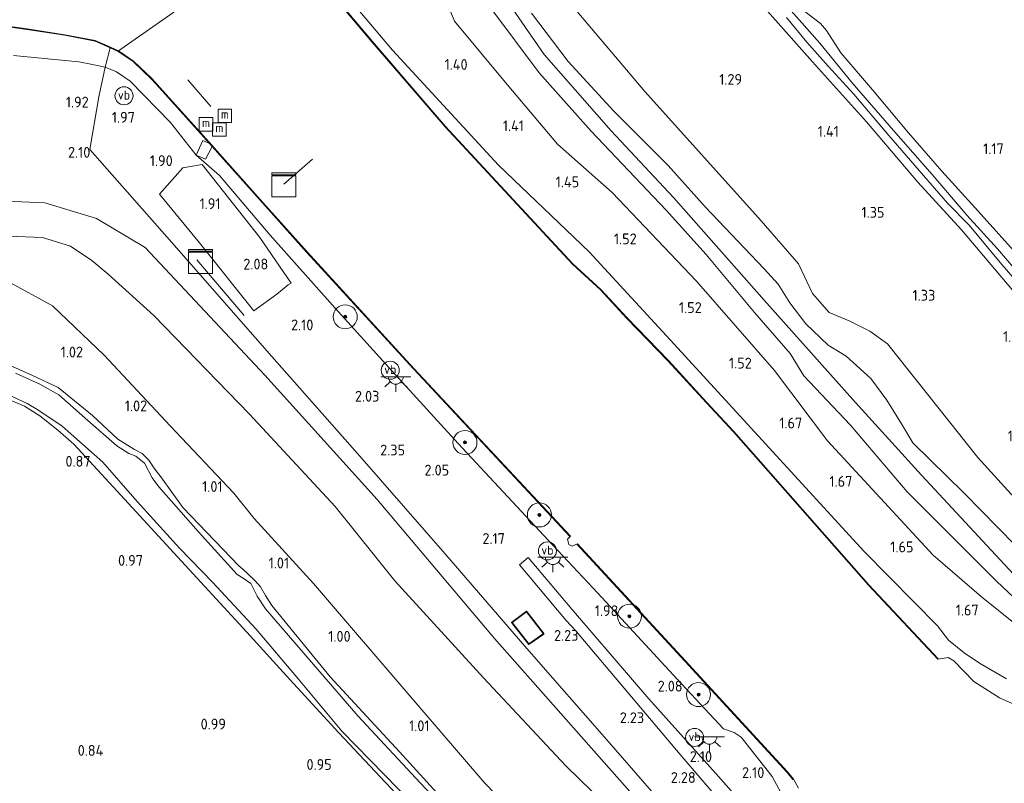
# Model space of a CAD drawing. Extents: x 130905 to 137824, y 412333 to 417928.
# Tile 107 of 256: x 133089 to 133253, y 413996 to 414123. Entities that reach past the tile are written whole.
import ezdxf
from ezdxf.enums import TextEntityAlignment as Align

# ---------------------------------------------------------------- set-up
doc = ezdxf.new("R2010")
doc.units = 0
for name, color, linetype, lineweight in [('B-ME-GR-BOOM-S', 90, 'Continuous', 25), ('B-ME-GR-GRAS-GV', 60, 'Continuous', 13), ('B-ME-GR-RIET-GV', 120, 'Continuous', 13), ('B-ME-GW-OPHOGING_KRUIN-G', 90, 'Continuous', 18), ('B-ME-GW-TALUD_KRUIN-G', 90, 'Continuous', 18), ('B-ME-GW-TALUD_TEEN-G', 90, 'Continuous', 18), ('B-ME-IE-MEUBILAIR_WATERWEGMEUBILAIR-S', 150, 'Continuous', 25), ('B-ME-IE-MEUBILAIR_WATERWEGMEUBILAIR_AFMEERCONSTRUCTIE-G', 150, 'Continuous', 18), ('B-ME-IE-MEUBILAIR_WEGMEUBILAIR-S', 7, 'Continuous', 25), ('B-ME-IE-TERREINAFSCHEIDING_KUNSTMATIG_HEKWERK-G', 20, 'IE-TERREINAFSCHEIDING-KUNSTMATIG', 18), ('B-ME-KG-KADASTRAAL_DAKRAND-G', 170, 'Continuous', 18), ('B-ME-KL-DATA-S', 90, 'Continuous', 25), ('B-ME-KL-ET_LS_OV_LICHTPUNT-S', 190, 'Continuous', 25), ('B-ME-OB-BESCHOEIING-GV', 7, 'Continuous', 18), ('B-ME-OB-OEVERVOORZIENING-G', 7, 'Continuous', 18), ('B-ME-OG-BEBOUWING_SCHUUR-GV', 7, 'Continuous', 35), ('B-ME-OG-WATER_HAVEN-GV', 170, 'Continuous', 18), ('B-ME-OG-WATER_RIVIER-GV', 130, 'Continuous', 18), ('B-ME-OG-WATER_SLOOT-G', 120, 'Continuous', 18), ('B-ME-OG-WATER_SLOOT-GV', 120, 'Continuous', 18), ('B-ME-VH-VERHARDING_BETON-GV', 252, 'Continuous', 18), ('B-ME-VH-VERHARDING_HALFVERHARDING-GV', 252, 'Continuous', 18), ('X-XX-AL-HOOGTELABEL-S', 7, 'Continuous', 25)]:
    doc.layers.add(name, color=color, linetype=linetype, lineweight=lineweight)
doc.styles.add('NLCS-ISO', font='NLCS-ISO.ttf')
doc.styles.add('NLCS-ISO-ANNOTATIVE-T18', font='NLCS-ISO.ttf', dxfattribs={"height": 1.8})
doc.linetypes.add('IE-TERREINAFSCHEIDING-KUNSTMATIG', pattern='A,4,[82,NLCS.SHX,S=0.75,R=90,X=0,Y=0],4,-2', length=10)

# ---------------------------------------------------------------- blocks, each defined once
blk = doc.blocks.new('SAL-HOOGTELABEL-SO')
at = {"color": 0, "linetype": 'ByBlock', "lineweight": -2, "style": 'NLCS-ISO-ANNOTATIVE-T18'}
blk.add_attdef('HOOGTE', text='', height=1.8, dxfattribs=at).set_placement((2.79, 0), align=Align.RIGHT)
blk = doc.blocks.new('SGR-BOOM_01-SO')
at = {"linetype": 'ByBlock', "lineweight": 18}
h = blk.add_hatch(color=0, dxfattribs=at)
h.dxf.hatch_style = 1
edge = h.paths.add_edge_path()
edge.add_arc((0, 0), 0.25, 0, 360)
at = {"color": 0, "linetype": 'ByBlock', "lineweight": 18}
for radius in [2, 0.25]:
    blk.add_circle((0, 0), radius, dxfattribs=at)
blk = doc.blocks.new('SKL-DATA_KAST-SO')
at = {"color": 0, "linetype": 'ByBlock', "lineweight": 18}
for points in [[(-2, 2), (2, 2), (2, 1.68), (-2, 1.68)], [(-2, 1.52), (2, 1.52), (2, -2), (-2, -2)]]:
    blk.add_lwpolyline(points, close=True, dxfattribs=at)
blk = doc.blocks.new('SIE-WATER_MEERPAAL-SO')
at = {"color": 0, "linetype": 'ByBlock', "lineweight": 18}
blk.add_lwpolyline([(-1.12, -1.12), (1.12, -1.12), (1.12, 1.12), (-1.12, 1.12)], close=True, dxfattribs=at)
at = {"color": 0, "linetype": 'ByBlock', "lineweight": 18, "style": 'NLCS-ISO'}
blk.add_text('m', height=1.5, dxfattribs=at).set_placement((0, 0.28), align=Align.MIDDLE_CENTER)
blk = doc.blocks.new('SIE-WEG_PAAL_VERKEERSBORD-SO')
at = {"color": 0, "linetype": 'ByBlock', "lineweight": 18}
blk.add_circle((0, 0), 1.5, dxfattribs=at)
at = {"color": 0, "linetype": 'ByBlock', "lineweight": 18, "style": 'NLCS-ISO'}
blk.add_text('vb', height=1.5, dxfattribs=at).set_placement((0, 0.13), align=Align.MIDDLE_CENTER)
blk = doc.blocks.new('SKL-ET_OV_LICHTPUNT-SO')
at = {"color": 0, "linetype": 'ByBlock', "lineweight": 18}
for points in [[(-1.25, 0), (-2.5, 0)], [(1.25, 0), (2.5, 0)], [(-0.92, -0.85), (-1.83, -1.7)], [(0, -1.25), (0, -2.5)], [(0.92, -0.85), (1.83, -1.7)]]:
    blk.add_lwpolyline(points, dxfattribs=at)
blk.add_lwpolyline([(0, 0), (1.25, 0, -1), (-1.25, 0)], format="xyb", close=True, dxfattribs=at)

msp = doc.modelspace()

# ---------------------------------------------------------------- linework, layer by layer
at = {"layer": 'B-ME-GR-GRAS-GV'}
for points in [[(133167.624, 414125.187, 2.325), (133175.671, 414114.447, 2.283), (133184.335, 414104.751, 2.286), (133196.802, 414091.565, 2.187), (133203.465, 414084.237, 2.306), (133211.5, 414074.554, 2.414), (133217.405, 414067.73, 2.418), (133219.717, 414063.993, 2.43), (133227.453, 414055.79, 2.457), (133236.902, 414044.715, 2.375), (133251.825, 414029.809, 2.283), (133259.297, 414022.726, 2.322), (133265.422, 414015.521, 2.083), (133256.569, 414021.368, 1.909), (133249.274, 414027.221, 1.858), (133241.214, 414034.19, 1.81), (133223.623, 414053.227, 1.837), (133214.842, 414064.883, 1.858), (133201.842, 414079.766, 1.862), (133187.845, 414094.538, 1.897), (133178.701, 414102.555, 1.865), (133170.373, 414112.506, 1.837), (133161.597, 414123.042, 1.781), (133158.081, 414131.692, 1.803)], [(133158.081, 414131.692, 1.803), (133161.597, 414123.042, 1.781), (133170.373, 414112.506, 1.837), (133178.701, 414102.555, 1.865), (133187.845, 414094.538, 1.897), (133201.842, 414079.766, 1.862), (133214.842, 414064.883, 1.858), (133223.623, 414053.227, 1.837), (133241.214, 414034.19, 1.81), (133249.274, 414027.221, 1.858), (133256.569, 414021.368, 1.909), (133265.422, 414015.521, 2.083), (133259.297, 414022.726, 2.322), (133251.825, 414029.809, 2.283), (133236.902, 414044.715, 2.375), (133227.453, 414055.79, 2.457), (133219.717, 414063.993, 2.43), (133217.405, 414067.73, 2.418), (133211.5, 414074.554, 2.414), (133203.465, 414084.237, 2.306), (133196.802, 414091.565, 2.187), (133184.335, 414104.751, 2.286), (133175.671, 414114.447, 2.283), (133167.624, 414125.187, 2.325)], [(133253.443, 414013.615, 1.787), (133248.945, 414016.223, 1.663), (133246.401, 414017.92, 1.645), (133243.772, 414020.05, 1.526), (133241.946, 414022.438, 1.544), (133237.988, 414026.423, 1.526), (133229.708, 414034.825, 1.519), (133213.328, 414052.696, 1.505), (133198.762, 414068.597, 1.589), (133183.993, 414084.636, 1.406), (133168.927, 414099.102, 1.286), (133151.269, 414118.201, 1.252), (133142.768, 414128.309, 1.286)], [(133142.768, 414128.309, 1.286), (133151.269, 414118.201, 1.252), (133168.927, 414099.102, 1.286), (133183.993, 414084.636, 1.406), (133198.762, 414068.597, 1.589), (133213.328, 414052.696, 1.505), (133229.708, 414034.825, 1.519), (133237.988, 414026.423, 1.526), (133241.946, 414022.438, 1.544), (133243.772, 414020.05, 1.526), (133246.401, 414017.92, 1.645), (133248.945, 414016.223, 1.663), (133253.443, 414013.615, 1.787)], [(133256.171, 414080.142, 0.186), (133251.919, 414085.159, 0.186), (133246.808, 414090.778, 0.186), (133241.072, 414097.51, 0.186), (133234.635, 414104.866, 0.186), (133227.738, 414112.762, 0.186), (133222.376, 414119.365, 0.186), (133215.028, 414127.722, 0.186)], [(133181.345, 414125.419, 1.496), (133193.23, 414111.36, 1.579), (133212.618, 414089.794, 1.559), (133218.815, 414082.662, 1.523), (133221.121, 414077.739, 1.577), (133223.938, 414074.55, 1.562), (133227.255, 414073.159, 1.601), (133230.702, 414071.449, 1.604), (133233.644, 414069.344, 1.595), (133248.663, 414050.446, 1.498), (133264.743, 414032.753, 1.57)], [(133264.743, 414032.753, 1.57), (133248.663, 414050.446, 1.498), (133233.644, 414069.344, 1.595), (133230.702, 414071.449, 1.604), (133227.255, 414073.159, 1.601), (133223.938, 414074.55, 1.562), (133221.121, 414077.739, 1.577), (133218.815, 414082.662, 1.523), (133212.618, 414089.794, 1.559), (133193.23, 414111.36, 1.579), (133181.345, 414125.419, 1.496)], [(133212.316, 414126.233, 1.004), (133221.128, 414116.264, 1.079), (133230.133, 414106.304, 1.041), (133238.67, 414096.258, 1.054), (133245.932, 414088.312, 1.029), (133255.075, 414077.484, 1.079)], [(133255.075, 414077.484, 1.079), (133245.932, 414088.312, 1.029), (133238.67, 414096.258, 1.054), (133230.133, 414106.304, 1.041), (133221.128, 414116.264, 1.079), (133212.316, 414126.233, 1.004)], [(133256.109, 414083.228, 1.054), (133248.714, 414091.449, 1.091), (133242.668, 414098.059, 0.979), (133237.145, 414104.47, 1.079), (133231.128, 414111.604, 1.054), (133225.84, 414117.761, 1.066), (133223.489, 414121.492, 1.029), (133222.465, 414122.666, 1.041), (133218.94, 414125.372, 1.041)], [(133218.94, 414125.372, 1.041), (133222.465, 414122.666, 1.041), (133223.489, 414121.492, 1.029), (133225.84, 414117.761, 1.066), (133231.128, 414111.604, 1.054), (133237.145, 414104.47, 1.079), (133242.668, 414098.059, 0.979), (133248.714, 414091.449, 1.091), (133256.109, 414083.228, 1.054)], [(133255.864, 414008.813, 1), (133252.247, 414010.427, 1), (133248.015, 414013.13, 1), (133244.657, 414016.599, 1), (133243.729, 414017.168, 1), (133242.701, 414016.951, 1), (133241.982, 414016.857, 1), (133242.055, 414016.925, 1.13), (133230.525, 414029.247, 1.13), (133208.076, 414054.759, 1.13), (133203.594, 414059.608, 1.13), (133197.177, 414066.576, 1.13), (133190.338, 414073.651, 1.13), (133185.959, 414078.407, 1.13), (133181.277, 414082.677, 1.13), (133160.084, 414105.519, 1.13), (133147.924, 414119.645, 1.13), (133143.669, 414124.706, 1.13)], [(133260.513, 414030.063, 2.314), (133246.359, 414044.477, 2.371), (133237.84, 414052.885, 2.284), (133235.976, 414056.037, 2.372), (133233.495, 414059.956, 2.461), (133230.833, 414063.58, 2.488), (133226.753, 414067.31, 2.464), (133223.73, 414069.145, 2.362), (133220.063, 414072.649, 2.392), (133217.374, 414076.19, 2.392), (133215.452, 414079.301, 2.425), (133213.123, 414081.831, 2.349), (133203.288, 414092.168, 2.209), (133197.135, 414099.012, 2.26), (133188.113, 414108.054, 2.345), (133180.493, 414116.337, 2.289), (133174.406, 414124.379, 2.329)], [(133174.406, 414124.379, 2.329), (133180.493, 414116.337, 2.289), (133188.113, 414108.054, 2.345), (133197.135, 414099.012, 2.26), (133203.288, 414092.168, 2.209), (133213.123, 414081.831, 2.349), (133215.452, 414079.301, 2.425), (133217.374, 414076.19, 2.392), (133220.063, 414072.649, 2.392), (133223.73, 414069.145, 2.362), (133226.753, 414067.31, 2.464), (133230.833, 414063.58, 2.488), (133233.495, 414059.956, 2.461), (133235.976, 414056.037, 2.372), (133237.84, 414052.885, 2.284), (133246.359, 414044.477, 2.371), (133260.513, 414030.063, 2.314)], [(133216.817, 414123.633, 0.186), (133220.201, 414119.526, 0.186), (133223.769, 414115.565, 0.186), (133228.002, 414110.879, 0.186), (133233.862, 414104.008, 0.186), (133238.914, 414098.219, 0.186), (133243.628, 414092.775, 0.186), (133247.234, 414089.087, 0.186), (133252.665, 414082.575, 0.186), (133257.851, 414076.567, 0.186)], [(133085.29, 414122.379, 1.21), (133090.843, 414121.621, 1.21), (133096.759, 414120.7, 1.21), (133101.811, 414119.724, 1.21), (133104.332, 414118.596, 1.21), (133103.501, 414115.373, 1.6), (133101.373, 414115.837, 1.647), (133099.091, 414116.264, 1.806), (133088.207, 414117.329, 1.987)], [(133088.207, 414117.329, 1.987), (133099.091, 414116.264, 1.806), (133101.373, 414115.837, 1.647), (133103.501, 414115.373, 1.6), (133102.404, 414110.444, 1.806), (133100.935, 414101.714, 1.914), (133114.55, 414086.2, 2.308), (133131.187, 414067.249, 2.446), (133145.844, 414050.662, 2.47), (133159.992, 414034.471, 2.617), (133173.647, 414018.621, 2.538), (133187.337, 414002.967, 2.524), (133201.038, 413987.235, 2.578)], [(133201.038, 413987.235, 2.578), (133187.337, 414002.967, 2.524), (133173.647, 414018.621, 2.538), (133159.992, 414034.471, 2.617), (133145.844, 414050.662, 2.47), (133131.187, 414067.249, 2.446), (133114.55, 414086.2, 2.308), (133100.935, 414101.714, 1.914), (133102.404, 414110.444, 1.806), (133103.501, 414115.373, 1.6), (133105.364, 414114.588, 1.642), (133107.626, 414113.081, 1.651), (133114.325, 414106.188, 1.59), (133118.631, 414100.76, 1.675), (133122.487, 414097.34, 1.647), (133130.95, 414087.441, 1.657), (133141.752, 414075.275, 1.711), (133151.223, 414064.815, 1.758), (133162.189, 414052.783, 1.746), (133177.939, 414035.823, 1.75), (133185.451, 414027.849, 1.881), (133198.625, 414013.525, 1.813), (133206.356, 414005.258, 1.948), (133208.127, 414004.645, 1.923), (133209.258, 414003.891, 1.923), (133214.438, 413997.314, 1.936), (133216.681, 413993.206, 2.031)], [(133216.681, 413993.206, 2.031), (133214.438, 413997.314, 1.936), (133209.258, 414003.891, 1.923), (133208.127, 414004.645, 1.923), (133206.356, 414005.258, 1.948), (133198.625, 414013.525, 1.813), (133185.451, 414027.849, 1.881), (133177.939, 414035.823, 1.75), (133162.189, 414052.783, 1.746), (133151.223, 414064.815, 1.758), (133141.752, 414075.275, 1.711), (133130.95, 414087.441, 1.657), (133122.487, 414097.34, 1.647), (133118.631, 414100.76, 1.675), (133120.173, 414100.092, 1.65), (133121.276, 414102.198, 1.438), (133129.189, 414093.283, 1.19), (133136.978, 414084.603, 1.19), (133154.754, 414065.18, 1.19), (133178.558, 414039.68, 1.19), (133180.794, 414037.258, 1.19), (133180.867, 414037.326, 1), (133180.399, 414036.81, 1), (133180.628, 414035.93, 1), (133181.172, 414035.685, 1), (133182.025, 414036.072, 1), (133181.951, 414036.004, 1.19), (133199.902, 414016.557, 1.19), (133216.929, 413998.029, 1.19), (133217.884, 413996.836, 1.19), (133217.962, 413996.899, 1), (133218.834, 413995.396, 1)], [(133184.474, 413994.831, 2.106), (133180.116, 413999.116, 2.1), (133166.439, 414013.733, 2.043), (133151.648, 414029.927, 2.116), (133141.749, 414042.27, 2.098), (133127.485, 414057.612, 2.08), (133111.574, 414074.034, 2.175), (133103.998, 414080.959, 2.127), (133101.274, 414083.194, 2.086), (133097.714, 414085.618, 2.118), (133093.028, 414087.049, 2.128), (133087.354, 414087.282, 2.118)], [(133087.354, 414087.282, 2.118), (133093.028, 414087.049, 2.128), (133097.714, 414085.618, 2.118), (133101.274, 414083.194, 2.086), (133103.998, 414080.959, 2.127), (133111.574, 414074.034, 2.175), (133127.485, 414057.612, 2.08), (133141.749, 414042.27, 2.098), (133151.648, 414029.927, 2.116), (133166.439, 414013.733, 2.043), (133180.116, 413999.116, 2.1), (133184.474, 413994.831, 2.106)], [(133181.103, 413981.316, 1.025), (133166.657, 413996.212, 1.04), (133154.503, 414010.389, 1.044), (133138.156, 414029.477, 1.103), (133128.264, 414040.267, 1.052), (133124.856, 414044.505, 1.146), (133114.295, 414055.706, 1.219), (133103.315, 414067.45, 1.224), (133094.688, 414075.676, 1.266), (133087.245, 414079.788, 1.34)], [(133087.245, 414079.788, 1.34), (133094.688, 414075.676, 1.266), (133103.315, 414067.45, 1.224), (133114.295, 414055.706, 1.219), (133124.856, 414044.505, 1.146), (133128.264, 414040.267, 1.052), (133138.156, 414029.477, 1.103), (133154.503, 414010.389, 1.044), (133166.657, 413996.212, 1.04), (133181.103, 413981.316, 1.025)], [(133161.507, 413991.481, 0.836), (133152.464, 414001.448, 0.822), (133140.92, 414013.912, 0.865), (133134.392, 414021.884, 0.878), (133131.224, 414025.776, 0.858), (133130.137, 414027.437, 0.826), (133129.321, 414028.922, 0.808), (133128.385, 414029.935, 0.819), (133127.128, 414031.114, 0.84), (133126.352, 414031.82, 0.757), (133125.688, 414032.407, 0.778), (133116.392, 414042.092, 0.847), (133112.715, 414047.212, 0.84), (133111.762, 414048.495, 0.858), (133110.76, 414050.001, 0.871), (133109.645, 414051.087, 0.869), (133108.367, 414051.76, 0.841), (133105.57, 414053.453, 0.841), (133101.364, 414057.395, 0.835), (133095.654, 414062.089, 0.784), (133091.406, 414064.077, 0.937), (133084.68, 414067.044, 0.907)], [(133084.68, 414067.044, 0.907), (133091.406, 414064.077, 0.937), (133095.654, 414062.089, 0.784), (133101.364, 414057.395, 0.835), (133105.57, 414053.453, 0.841), (133108.367, 414051.76, 0.841), (133109.645, 414051.087, 0.869), (133110.76, 414050.001, 0.871), (133111.762, 414048.495, 0.858), (133112.715, 414047.212, 0.84), (133116.392, 414042.092, 0.847), (133125.688, 414032.407, 0.778), (133126.352, 414031.82, 0.757), (133127.128, 414031.114, 0.84), (133128.385, 414029.935, 0.819), (133129.321, 414028.922, 0.808), (133130.137, 414027.437, 0.826), (133131.224, 414025.776, 0.858), (133134.392, 414021.884, 0.878), (133140.92, 414013.912, 0.865), (133152.464, 414001.448, 0.822), (133161.507, 413991.481, 0.836)], [(133162.309, 413989.398, 0.563), (133155.182, 413997.062, 0.563), (133145.531, 414007.441, 0.563), (133136.772, 414017.584, 0.563), (133130.166, 414025.267, 0.563), (133128.764, 414027.351, 0.563), (133127.719, 414029.445, 0.563), (133126.407, 414030.352, 0.563), (133125.451, 414030.929, 0.563), (133118.922, 414038.131, 0.563), (133112.418, 414045.543, 0.563), (133111.319, 414047.067, 0.563), (133110.024, 414049.459, 0.563), (133108.586, 414050.641, 0.563), (133107.418, 414051.092, 0.563), (133105.438, 414052.347, 0.563), (133100.604, 414056.58, 0.563), (133095.749, 414060.841, 0.563), (133092.599, 414062.656, 0.563), (133088.554, 414064.442, 0.563)], [(133211.856, 413990.171, 2.178), (133205.522, 413997.338, 2.043), (133193.927, 414010.279, 1.978), (133181.709, 414024.454, 2.043), (133173.842, 414033.777, 2.058), (133172.403, 414032.539, 2.133), (133180.186, 414023.288, 2.095), (133181.72, 414021.611, 2.095), (133199.155, 414000.997, 2.069), (133213.08, 413984.676, 2.325)]]:
    msp.add_polyline3d(points, dxfattribs=at)
for points in [[(133112.509, 414111.927, 1.19), (133120.828, 414102.702, 1.434), (133119.718, 414103.186, 1.475), (133118.631, 414100.76, 1.675), (133114.325, 414106.188, 1.59), (133107.626, 414113.081, 1.651), (133105.364, 414114.588, 1.642), (133103.501, 414115.373, 1.6), (133104.332, 414118.596, 1.21), (133105.63, 414118.015, 1.21), (133108.111, 414116.336, 1.21), (133111.155, 414113.419, 1.21)], [(133119.153, 414086.126, 2.088), (133128.225, 414074.855, 2.247), (133132.008, 414077.626, 1.925), (133133.928, 414079.17, 1.839), (133134.395, 414079.451, 1.809), (133129.218, 414087.014, 1.785), (133119.624, 414099.163, 1.67), (133116.385, 414098.645, 1.695), (133112.51, 414094.232, 2.006)], [(133171.117, 414022.95, 2.58), (133173.929, 414019.333, 2.58), (133176.454, 414021.105, 2.58), (133173.58, 414024.811, 2.58)]]:
    msp.add_polyline3d(points, close=True, dxfattribs=at)
at = {"layer": 'B-ME-GR-RIET-GV'}
for points in [[(133085.579, 414061.676, 0.563), (133090.481, 414059.412, 0.563), (133092.297, 414058.363, 0.563), (133096.327, 414055.633, 0.563), (133103.11, 414049.665, 0.563), (133108.802, 414043.081, 0.563), (133115.906, 414035.285, 0.563), (133121.313, 414029.696, 0.563), (133128.576, 414021.864, 0.563), (133135.617, 414013.556, 0.563), (133142.825, 414004.904, 0.563), (133156.933, 413990.436, 0.563), (133168.618, 413977.088, 0.563), (133179.675, 413965.142, 0.563), (133191.076, 413952.729, 0.563), (133198.423, 413944.748, 0.563), (133199.418, 413943.621, 0.563), (133200.062, 413942.722, 0.563), (133200.242, 413942.185, 0.563), (133199.425, 413940.806, 0.563), (133197.683, 413939.065, 0.563), (133190.413, 413933.621, 0.563), (133171.717, 413919.39, 0.522), (133153.021, 413905.159, 0.48)], [(133086.639, 414060.411, 0.856), (133090.05, 414058.973, 0.85), (133092.583, 414057.353, 0.829), (133095.592, 414054.952, 0.836), (133098.274, 414052.624, 0.813), (133104.821, 414045.52, 0.853), (133114.891, 414034.534, 0.808), (133127.051, 414021.365, 0.774), (133134.201, 414013.483, 0.877), (133142.354, 414004.586, 0.798), (133156.154, 413989.884, 0.817), (133165.265, 413979.942, 0.749), (133176.042, 413967.844, 0.785), (133186.449, 413957.05, 0.772), (133196.091, 413946.344, 0.763), (133197.692, 413944.805, 0.775), (133198.883, 413943.58, 0.84), (133199.489, 413942.675, 0.911), (133199.411, 413942.108, 0.936), (133198.78, 413941.479, 0.97), (133193.533, 413937.244, 0.976), (133176.932, 413924.735, 0.878), (133160.947, 413912.631, 0.844)], [(133160.947, 413912.631, 0.844), (133176.932, 413924.735, 0.878), (133193.533, 413937.244, 0.976), (133198.78, 413941.479, 0.97), (133199.411, 413942.108, 0.936), (133199.489, 413942.675, 0.911), (133198.883, 413943.58, 0.84), (133197.692, 413944.805, 0.775), (133196.091, 413946.344, 0.763), (133186.449, 413957.05, 0.772), (133176.042, 413967.844, 0.785), (133165.265, 413979.942, 0.749), (133156.154, 413989.884, 0.817), (133142.354, 414004.586, 0.798), (133134.201, 414013.483, 0.877), (133127.051, 414021.365, 0.774), (133114.891, 414034.534, 0.808), (133104.821, 414045.52, 0.853), (133098.274, 414052.624, 0.813), (133095.592, 414054.952, 0.836), (133092.583, 414057.353, 0.829), (133090.05, 414058.973, 0.85), (133086.639, 414060.411, 0.856)]]:
    msp.add_polyline3d(points, dxfattribs=at)
at = {"layer": 'B-ME-GW-OPHOGING_KRUIN-G'}
for points in [[(133170.184, 414126.725, 2.378), (133176.525, 414117.513, 2.316), (133187.655, 414104.783, 2.329), (133198.005, 414093.671, 2.224), (133213.546, 414076.117, 2.451), (133228.304, 414059.601, 2.506), (133239.266, 414047.481, 2.397), (133257.493, 414027.901, 2.388), (133266.214, 414018.568, 2.392), (133270.37, 414013.883, 2.295), (133279.426, 414004.822, 2.38), (133283.045, 414000.772, 2.368), (133284.21, 413999.485, 2.247)], [(133081.907, 414093.295, 2.264), (133093.429, 414092.821, 2.289), (133102.048, 414090.186, 2.277), (133110.126, 414085.403, 2.249), (133130.064, 414064.125, 2.228), (133148.706, 414043.422, 2.291), (133168.249, 414020.31, 2.327), (133192.417, 413992.927, 2.213), (133211.731, 413972.178, 2.244), (133224.328, 413961, 2.384), (133227.078, 413961.406, 2.565), (133227.768, 413961.459, 2.51), (133229.159, 413961.41, 2.548), (133233.068, 413955.894, 2.872), (133236.621, 413951.299, 3.255), (133240.955, 413946.287, 3.826), (133247.238, 413939.259, 4.788), (133251.52, 413934.489, 5.335), (133252.959, 413932.672, 5.496), (133253.386, 413931.941, 5.559), (133255.369, 413925.946, 5.842), (133256.519, 413922.765, 5.926), (133256.898, 413916.808, 6.094)]]:
    msp.add_polyline3d(points, dxfattribs=at)
at = {"layer": 'B-ME-GW-TALUD_KRUIN-G'}
for points in [[(133142.768, 414128.309, 1.286), (133151.269, 414118.201, 1.252), (133168.927, 414099.102, 1.286), (133183.993, 414084.636, 1.406), (133198.762, 414068.597, 1.589), (133213.328, 414052.696, 1.505), (133229.708, 414034.825, 1.519), (133237.988, 414026.423, 1.526), (133241.946, 414022.438, 1.544), (133243.772, 414020.05, 1.526), (133246.401, 414017.92, 1.645), (133248.945, 414016.223, 1.663), (133253.443, 414013.615, 1.787)], [(133167.624, 414125.187, 2.325), (133175.671, 414114.447, 2.283), (133184.335, 414104.751, 2.286), (133196.802, 414091.565, 2.187), (133203.465, 414084.237, 2.306), (133211.5, 414074.554, 2.414), (133217.405, 414067.73, 2.418), (133219.717, 414063.993, 2.43), (133227.453, 414055.79, 2.457), (133236.902, 414044.715, 2.375), (133251.825, 414029.809, 2.283), (133259.297, 414022.726, 2.322), (133265.422, 414015.521, 2.083)], [(133174.406, 414124.379, 2.329), (133180.493, 414116.337, 2.289), (133188.113, 414108.054, 2.345), (133197.135, 414099.012, 2.26), (133203.288, 414092.168, 2.209), (133213.123, 414081.831, 2.349), (133215.452, 414079.301, 2.425), (133217.374, 414076.19, 2.392), (133220.063, 414072.649, 2.392), (133223.73, 414069.145, 2.362), (133226.753, 414067.31, 2.464), (133230.833, 414063.58, 2.488), (133233.495, 414059.956, 2.461), (133235.976, 414056.037, 2.372), (133237.84, 414052.885, 2.284), (133246.359, 414044.477, 2.371), (133260.513, 414030.063, 2.314)], [(133088.207, 414117.329, 1.987), (133099.091, 414116.264, 1.806), (133101.373, 414115.837, 1.647), (133103.501, 414115.373, 1.6), (133105.364, 414114.588, 1.642), (133107.626, 414113.081, 1.651), (133114.325, 414106.188, 1.59), (133118.631, 414100.76, 1.675), (133122.487, 414097.34, 1.647), (133130.95, 414087.441, 1.657), (133141.752, 414075.275, 1.711), (133151.223, 414064.815, 1.758), (133162.189, 414052.783, 1.746), (133177.939, 414035.823, 1.75), (133185.451, 414027.849, 1.881), (133198.625, 414013.525, 1.813), (133206.356, 414005.258, 1.948)], [(133087.354, 414087.282, 2.118), (133093.028, 414087.049, 2.128), (133097.714, 414085.618, 2.118), (133101.274, 414083.194, 2.086), (133103.998, 414080.959, 2.127), (133111.574, 414074.034, 2.175), (133127.485, 414057.612, 2.08), (133141.749, 414042.27, 2.098), (133151.648, 414029.927, 2.116), (133166.439, 414013.733, 2.043), (133180.116, 413999.116, 2.1), (133184.474, 413994.831, 2.106), (133189.999, 413988.77, 2.085), (133206.737, 413971.553, 2.122), (133214.377, 413964.844, 2.239), (133221.674, 413958.601, 2.31), (133223.621, 413957.579, 2.296), (133224.855, 413956.661, 2.313), (133225.707, 413955.585, 2.317), (133225.822, 413954.896, 2.296)], [(133206.356, 414005.258, 1.948), (133208.127, 414004.645, 1.923), (133209.258, 414003.891, 1.923), (133214.438, 413997.314, 1.936), (133216.681, 413993.206, 2.031)]]:
    msp.add_polyline3d(points, dxfattribs=at)
at = {"layer": 'B-ME-GW-TALUD_TEEN-G'}
for points in [[(133265.422, 414015.521, 2.083), (133256.569, 414021.368, 1.909), (133249.274, 414027.221, 1.858), (133241.214, 414034.19, 1.81), (133223.623, 414053.227, 1.837), (133214.842, 414064.883, 1.858), (133201.842, 414079.766, 1.862), (133187.845, 414094.538, 1.897), (133178.701, 414102.555, 1.865), (133170.373, 414112.506, 1.837), (133161.597, 414123.042, 1.781), (133158.081, 414131.692, 1.803), (133155.992, 414138.404, 1.748), (133154.347, 414147.774, 1.752), (133154.734, 414155.198, 1.678), (133157.067, 414161.387, 1.574), (133160.567, 414165.521, 1.561), (133164.683, 414168.459, 1.633), (133170.638, 414171.518, 1.679), (133176.088, 414174.441, 1.759), (133182.823, 414179.365, 1.825), (133184.396, 414181.224, 1.574)], [(133181.345, 414125.419, 1.496), (133193.23, 414111.36, 1.579), (133212.618, 414089.794, 1.559), (133218.815, 414082.662, 1.523), (133221.121, 414077.739, 1.577), (133223.938, 414074.55, 1.562), (133227.255, 414073.159, 1.601), (133230.702, 414071.449, 1.604), (133233.644, 414069.344, 1.595), (133248.663, 414050.446, 1.498), (133264.743, 414032.753, 1.57), (133274.098, 414022.305, 1.486), (133285.403, 414009.905, 1.48), (133292.563, 414006.786, 1.453)], [(133212.979, 413950.026, 1.322), (133210.333, 413951.717, 1.241), (133206.151, 413955.655, 1.156), (133192.31, 413969.153, 1.001), (133181.103, 413981.316, 1.025), (133166.657, 413996.212, 1.04), (133154.503, 414010.389, 1.044), (133138.156, 414029.477, 1.103), (133128.264, 414040.267, 1.052), (133124.856, 414044.505, 1.146), (133114.295, 414055.706, 1.219), (133103.315, 414067.45, 1.224), (133094.688, 414075.676, 1.266), (133087.245, 414079.788, 1.34), (133080.97, 414080.459, 1.43), (133069.015, 414079.586, 1.526), (133063.284, 414077.344, 1.612), (133058.983, 414073.872, 1.787), (133050.224, 414065.922, 1.709), (133043.549, 414061.202, 1.531)]]:
    msp.add_polyline3d(points, dxfattribs=at)
at = {"layer": 'B-ME-IE-MEUBILAIR_WATERWEGMEUBILAIR_AFMEERCONSTRUCTIE-G'}
for points in [[(133117.244, 414113.302, 1.412), (133121.034, 414108.825, 1.412)], [(133133.21, 414095.932, 3.159), (133137.964, 414100.084, 3.159)]]:
    msp.add_polyline3d(points, dxfattribs=at)
at = {"layer": 'B-ME-IE-TERREINAFSCHEIDING_KUNSTMATIG_HEKWERK-G'}
for points in [[(133103.501, 414115.373, 1.6), (133104.332, 414118.596, 1.21)], [(133227.078, 413961.406, 2.565), (133224.713, 413963.65, 2.56), (133221.34, 413966.85, 2.553), (133215.411, 413972.353, 2.532), (133207.99, 413979.116, 2.515), (133201.038, 413987.235, 2.578), (133187.337, 414002.967, 2.524), (133173.647, 414018.621, 2.538), (133159.992, 414034.471, 2.617), (133145.844, 414050.662, 2.47), (133131.187, 414067.249, 2.446), (133114.55, 414086.2, 2.308), (133100.935, 414101.714, 1.914), (133102.404, 414110.444, 1.806), (133103.501, 414115.373, 1.6)], [(133126.605, 414074.061, 2.543), (133118.698, 414083.337, 2.356)]]:
    msp.add_polyline3d(points, dxfattribs=at)
at = {"layer": 'B-ME-KG-KADASTRAAL_DAKRAND-G'}
msp.add_polyline3d([(133173.571, 414024.742, 4.77), (133171.187, 414022.941, 4.032), (133173.939, 414019.401, 4.032), (133176.383, 414021.115, 4.764)], close=True, dxfattribs=at)
at = {"layer": 'B-ME-OB-BESCHOEIING-GV'}
for points in [[(133143.669, 414124.706, 1.13), (133147.924, 414119.645, 1.13), (133160.084, 414105.519, 1.13), (133181.277, 414082.677, 1.13), (133185.959, 414078.407, 1.13), (133190.338, 414073.651, 1.13), (133197.177, 414066.576, 1.13), (133203.594, 414059.608, 1.13), (133208.076, 414054.759, 1.13), (133230.525, 414029.247, 1.13), (133242.055, 414016.925, 1.13), (133241.982, 414016.857, 1), (133230.45, 414029.181, 1), (133208.002, 414054.692, 1), (133203.521, 414059.54, 1), (133197.104, 414066.507, 1), (133190.266, 414073.582, 1), (133185.888, 414078.336, 1), (133181.21, 414082.603, 1), (133160.01, 414105.452, 1), (133147.847, 414119.58, 1), (133143.592, 414124.641, 1)], [(133085.304, 414122.478, 1), (133090.858, 414121.72, 1), (133096.777, 414120.798, 1), (133101.83, 414119.822, 1), (133103.859, 414118.917, 1), (133105.679, 414118.103, 1), (133108.174, 414116.414, 1), (133111.227, 414113.489, 1), (133112.583, 414111.994, 1), (133120.788, 414102.898, 1), (133129.264, 414093.35, 1), (133137.052, 414084.67, 1), (133154.828, 414065.248, 1), (133178.631, 414039.748, 1), (133180.867, 414037.326, 1), (133180.794, 414037.258, 1.19), (133178.558, 414039.68, 1.19), (133154.754, 414065.18, 1.19), (133136.978, 414084.603, 1.19), (133129.189, 414093.283, 1.19), (133121.276, 414102.198, 1.438), (133120.828, 414102.702, 1.434), (133112.509, 414111.927, 1.19), (133111.155, 414113.419, 1.21), (133108.111, 414116.336, 1.21), (133105.63, 414118.015, 1.21), (133104.332, 414118.596, 1.21), (133101.811, 414119.724, 1.21), (133096.759, 414120.7, 1.21), (133090.843, 414121.621, 1.21), (133085.29, 414122.379, 1.21)]]:
    msp.add_polyline3d(points, dxfattribs=at)
msp.add_polyline3d([(133217.962, 413996.899, 1), (133217.884, 413996.836, 1.19), (133216.929, 413998.029, 1.19), (133199.902, 414016.557, 1.19), (133181.951, 414036.004, 1.19), (133182.025, 414036.072, 1), (133199.976, 414016.625, 1), (133217.005, 413998.094, 1)], close=True, dxfattribs=at)
at = {"layer": 'B-ME-OB-OEVERVOORZIENING-G'}
for points in [[(133143.592, 414124.641, 1), (133147.847, 414119.58, 1), (133160.01, 414105.452, 1), (133181.21, 414082.603, 1)], [(133031.384, 414077.74, 1), (133032.116, 414078.212, 1), (133029.857, 414082.27, 1), (133025.904, 414090.003, 1), (133025.061, 414091.566, 1), (133021.102, 414098.909, 1), (133019.906, 414100.932, 1), (133019.023, 414102.401, 1), (133018.97, 414103.506, 1), (133019.814, 414104.393, 1), (133032.261, 414112.287, 1), (133043.654, 414118.147, 1), (133051.38, 414120.882, 1), (133055.735, 414122.049, 1), (133061.958, 414122.391, 1), (133068.331, 414122.128, 1), (133072.053, 414122.546, 1), (133077.067, 414122.924, 1), (133085.304, 414122.478, 1), (133090.858, 414121.72, 1), (133096.777, 414120.798, 1), (133101.83, 414119.822, 1), (133103.859, 414118.917, 1), (133105.679, 414118.103, 1)], [(133105.679, 414118.103, 1), (133108.174, 414116.414, 1), (133111.227, 414113.489, 1), (133112.583, 414111.994, 1)], [(133180.867, 414037.326, 1), (133178.631, 414039.748, 1), (133154.828, 414065.248, 1), (133137.052, 414084.67, 1), (133129.264, 414093.35, 1), (133120.788, 414102.898, 1), (133112.583, 414111.994, 1)], [(133181.21, 414082.603, 1), (133185.888, 414078.336, 1), (133190.266, 414073.582, 1), (133197.104, 414066.507, 1), (133203.521, 414059.54, 1), (133208.002, 414054.692, 1), (133230.45, 414029.181, 1)], [(133180.867, 414037.326, 1), (133180.399, 414036.81, 1), (133180.628, 414035.93, 1), (133181.172, 414035.685, 1), (133182.025, 414036.072, 1)], [(133217.962, 413996.899, 1), (133217.005, 413998.094, 1), (133199.976, 414016.625, 1), (133182.025, 414036.072, 1)], [(133230.45, 414029.181, 1), (133241.982, 414016.857, 1)], [(133241.982, 414016.857, 1), (133242.701, 414016.951, 1), (133243.729, 414017.168, 1), (133244.657, 414016.599, 1), (133248.015, 414013.13, 1), (133252.247, 414010.427, 1), (133255.864, 414008.813, 1), (133261.9, 414006.363, 1), (133268.75, 414003.346, 1), (133273.591, 414001.08, 1), (133276.589, 413999.165, 1), (133279.262, 413995.591, 1), (133281.267, 413992.514, 1), (133283.035, 413988.584, 1), (133283.688, 413984.85, 1), (133283.824, 413980.78, 1), (133284.159, 413979.101, 1), (133284.657, 413977.784, 1), (133286.496, 413974.174, 1), (133288.375, 413971.007, 1), (133290.772, 413967.298, 1), (133291.145, 413964.958, 1), (133290.897, 413963.453, 1)], [(133217.962, 413996.899, 1), (133218.834, 413995.396, 1)]]:
    msp.add_polyline3d(points, dxfattribs=at)
at = {"layer": 'B-ME-OG-BEBOUWING_SCHUUR-GV'}
msp.add_polyline3d([(133176.454, 414021.105, 2.58), (133173.929, 414019.333, 2.58), (133171.117, 414022.95, 2.58), (133173.58, 414024.811, 2.58)], close=True, dxfattribs=at)
at = {"layer": 'B-ME-OG-WATER_HAVEN-GV'}
for points in [[(133218.834, 413995.396, 1), (133217.962, 413996.899, 1), (133217.005, 413998.094, 1), (133199.976, 414016.625, 1), (133182.025, 414036.072, 1), (133181.172, 414035.685, 1), (133180.628, 414035.93, 1), (133180.399, 414036.81, 1), (133180.867, 414037.326, 1), (133178.631, 414039.748, 1), (133154.828, 414065.248, 1), (133137.052, 414084.67, 1), (133129.264, 414093.35, 1), (133120.788, 414102.898, 1), (133112.583, 414111.994, 1), (133111.227, 414113.489, 1), (133108.174, 414116.414, 1), (133105.679, 414118.103, 1), (133134.112, 414138.043, 1)], [(133143.592, 414124.641, 1), (133147.847, 414119.58, 1), (133160.01, 414105.452, 1), (133181.21, 414082.603, 1), (133185.888, 414078.336, 1), (133190.266, 414073.582, 1), (133197.104, 414066.507, 1), (133203.521, 414059.54, 1), (133208.002, 414054.692, 1), (133230.45, 414029.181, 1), (133241.982, 414016.857, 1), (133242.701, 414016.951, 1), (133243.729, 414017.168, 1), (133244.657, 414016.599, 1), (133248.015, 414013.13, 1), (133252.247, 414010.427, 1), (133255.864, 414008.813, 1)]]:
    msp.add_polyline3d(points, dxfattribs=at)
at = {"layer": 'B-ME-OG-WATER_RIVIER-GV'}
msp.add_polyline3d([(133134.112, 414138.043, 1), (133105.679, 414118.103, 1), (133103.859, 414118.917, 1), (133101.83, 414119.822, 1), (133096.777, 414120.798, 1), (133090.858, 414121.72, 1), (133085.304, 414122.478, 1)], dxfattribs=at)
at = {"layer": 'B-ME-OG-WATER_SLOOT-G'}
for points in [[(133212.316, 414126.233, 1.004), (133221.128, 414116.264, 1.079), (133230.133, 414106.304, 1.041), (133238.67, 414096.258, 1.054), (133245.932, 414088.312, 1.029), (133255.075, 414077.484, 1.079), (133264.761, 414066.182, 1.091), (133272.086, 414057.814, 1.066), (133281.328, 414047.6, 1.016), (133286.166, 414041.027, 0.991), (133290.621, 414035.882, 0.916), (133295.552, 414030.458, 0.979), (133302.195, 414022.268, 1.079), (133305.955, 414018.505, 0.941)], [(133256.109, 414083.228, 1.054), (133248.714, 414091.449, 1.091), (133242.668, 414098.059, 0.979), (133237.145, 414104.47, 1.079), (133231.128, 414111.604, 1.054), (133225.84, 414117.761, 1.066), (133223.489, 414121.492, 1.029), (133222.465, 414122.666, 1.041), (133218.94, 414125.372, 1.041)], [(133084.68, 414067.044, 0.907), (133091.406, 414064.077, 0.937), (133095.654, 414062.089, 0.784), (133101.364, 414057.395, 0.835), (133105.57, 414053.453, 0.841), (133108.367, 414051.76, 0.841), (133109.645, 414051.087, 0.869), (133110.76, 414050.001, 0.871), (133111.762, 414048.495, 0.858), (133112.715, 414047.212, 0.84), (133116.392, 414042.092, 0.847), (133125.688, 414032.407, 0.778), (133126.352, 414031.82, 0.757), (133127.128, 414031.114, 0.84), (133128.385, 414029.935, 0.819), (133129.321, 414028.922, 0.808), (133130.137, 414027.437, 0.826), (133131.224, 414025.776, 0.858), (133134.392, 414021.884, 0.878), (133140.92, 414013.912, 0.865), (133152.464, 414001.448, 0.822), (133161.507, 413991.481, 0.836)], [(133044.8, 414046.901, 0.919), (133048.138, 414048.958, 0.937), (133051.179, 414050.98, 1.145), (133055.325, 414053.32, 1.135), (133062.332, 414058.282, 1.056), (133065.997, 414060.823, 1.03), (133067.753, 414062.019, 1.021), (133070.268, 414063.013, 1.01), (133075.667, 414063.082, 0.962), (133081.211, 414061.925, 0.907), (133086.639, 414060.411, 0.856), (133090.05, 414058.973, 0.85), (133092.583, 414057.353, 0.829), (133095.592, 414054.952, 0.836), (133098.274, 414052.624, 0.813), (133104.821, 414045.52, 0.853), (133114.891, 414034.534, 0.808), (133127.051, 414021.365, 0.774)], [(133127.051, 414021.365, 0.774), (133134.201, 414013.483, 0.877)], [(133152.281, 413906.159, 0.797), (133160.947, 413912.631, 0.844), (133176.932, 413924.735, 0.878), (133193.533, 413937.244, 0.976), (133198.78, 413941.479, 0.97), (133199.411, 413942.108, 0.936), (133199.489, 413942.675, 0.911), (133198.883, 413943.58, 0.84), (133197.692, 413944.805, 0.775), (133196.091, 413946.344, 0.763), (133186.449, 413957.05, 0.772), (133176.042, 413967.844, 0.785), (133165.265, 413979.942, 0.749), (133156.154, 413989.884, 0.817), (133142.354, 414004.586, 0.798), (133134.201, 414013.483, 0.877)]]:
    msp.add_polyline3d(points, dxfattribs=at)
at = {"layer": 'B-ME-OG-WATER_SLOOT-GV'}
for points in [[(133215.028, 414127.722, 0.186), (133222.376, 414119.365, 0.186), (133227.738, 414112.762, 0.186), (133234.635, 414104.866, 0.186), (133241.072, 414097.51, 0.186), (133246.808, 414090.778, 0.186), (133251.919, 414085.159, 0.186), (133256.171, 414080.142, 0.186)], [(133257.851, 414076.567, 0.186), (133252.665, 414082.575, 0.186), (133247.234, 414089.087, 0.186), (133243.628, 414092.775, 0.186), (133238.914, 414098.219, 0.186), (133233.862, 414104.008, 0.186), (133228.002, 414110.879, 0.186), (133223.769, 414115.565, 0.186), (133220.201, 414119.526, 0.186), (133216.817, 414123.633, 0.186)], [(133088.554, 414064.442, 0.563), (133092.599, 414062.656, 0.563), (133095.749, 414060.841, 0.563), (133100.604, 414056.58, 0.563), (133105.438, 414052.347, 0.563), (133107.418, 414051.092, 0.563), (133108.586, 414050.641, 0.563), (133110.024, 414049.459, 0.563), (133111.319, 414047.067, 0.563), (133112.418, 414045.543, 0.563), (133118.922, 414038.131, 0.563), (133125.451, 414030.929, 0.563), (133126.407, 414030.352, 0.563), (133127.719, 414029.445, 0.563), (133128.764, 414027.351, 0.563), (133130.166, 414025.267, 0.563), (133136.772, 414017.584, 0.563), (133145.531, 414007.441, 0.563), (133155.182, 413997.062, 0.563), (133162.309, 413989.398, 0.563)], [(133153.021, 413905.159, 0.48), (133171.717, 413919.39, 0.522), (133190.413, 413933.621, 0.563), (133197.683, 413939.065, 0.563), (133199.425, 413940.806, 0.563), (133200.242, 413942.185, 0.563), (133200.062, 413942.722, 0.563), (133199.418, 413943.621, 0.563), (133198.423, 413944.748, 0.563), (133191.076, 413952.729, 0.563), (133179.675, 413965.142, 0.563), (133168.618, 413977.088, 0.563), (133156.933, 413990.436, 0.563), (133142.825, 414004.904, 0.563), (133135.617, 414013.556, 0.563), (133128.576, 414021.864, 0.563), (133121.313, 414029.696, 0.563), (133115.906, 414035.285, 0.563), (133108.802, 414043.081, 0.563), (133103.11, 414049.665, 0.563), (133096.327, 414055.633, 0.563), (133092.297, 414058.363, 0.563), (133090.481, 414059.412, 0.563), (133085.579, 414061.676, 0.563)]]:
    msp.add_polyline3d(points, dxfattribs=at)
at = {"layer": 'B-ME-VH-VERHARDING_BETON-GV'}
for points in [[(133121.276, 414102.198, 1.438), (133120.173, 414100.092, 1.65), (133118.631, 414100.76, 1.675), (133119.718, 414103.186, 1.475), (133120.828, 414102.702, 1.434)], [(133132.008, 414077.626, 1.925), (133128.225, 414074.855, 2.247), (133119.153, 414086.126, 2.088), (133112.51, 414094.232, 2.006), (133116.385, 414098.645, 1.695), (133119.624, 414099.163, 1.67), (133129.218, 414087.014, 1.785), (133134.395, 414079.451, 1.809), (133133.928, 414079.17, 1.839)]]:
    msp.add_polyline3d(points, close=True, dxfattribs=at)
at = {"layer": 'B-ME-VH-VERHARDING_HALFVERHARDING-GV'}
msp.add_polyline3d([(133226.458, 413968.271, 2.394), (133224.257, 413966.916, 2.394), (133221.296, 413972.298, 2.385), (133218.109, 413978.036, 2.358), (133213.08, 413984.676, 2.325), (133199.155, 414000.997, 2.069), (133181.72, 414021.611, 2.095), (133180.186, 414023.288, 2.095), (133172.403, 414032.539, 2.133), (133173.842, 414033.777, 2.058), (133181.709, 414024.454, 2.043), (133193.927, 414010.279, 1.978), (133205.522, 413997.338, 2.043), (133211.856, 413990.171, 2.178), (133215.67, 413985.531, 2.236), (133216.954, 413983.79, 2.251), (133217.679, 413982.808, 2.276), (133218.142, 413982.181, 2.257), (133220.821, 413977.822, 2.271), (133223.546, 413972.811, 2.319)], close=True, dxfattribs=at)

# ---------------------------------------------------------------- block references
at = {"layer": 'B-ME-GR-BOOM-S'}
for p in [(133143.411, 414073.839, 1.609), (133163.333, 414052.927, 1.482), (133175.709, 414040.869, 1.446), (133190.697, 414024.014, 1.5), (133202.188, 414010.972, 1.452)]:
    msp.add_blockref('SGR-BOOM_01-SO', p, dxfattribs=at)
at = {"layer": 'B-ME-IE-MEUBILAIR_WATERWEGMEUBILAIR-S'}
for p in [(133120.25, 414105.869, 1.672), (133123.389, 414107.281, 1.584), (133122.474, 414105.023, 1.634)]:
    msp.add_blockref('SIE-WATER_MEERPAAL-SO', p, dxfattribs=at)
at = {"layer": 'B-ME-IE-MEUBILAIR_WEGMEUBILAIR-S'}
for p in [(133106.605, 414110.62, 1.862), (133150.902, 414064.949, 1.809), (133177.05, 414034.873, 2.059), (133201.534, 414003.847, 2.097)]:
    msp.add_blockref('SIE-WEG_PAAL_VERKEERSBORD-SO', p, dxfattribs=at)
at = {"layer": 'B-ME-KL-DATA-S'}
for p in [(133133.174, 414095.797, 1.887), (133119.31, 414083.067, 2.356)]:
    msp.add_blockref('SKL-DATA_KAST-SO', p, dxfattribs=at)
at = {"layer": 'B-ME-KL-ET_LS_OV_LICHTPUNT-S'}
for p in [(133151.81, 414063.879, 1.8), (133177.959, 414033.854, 1.98), (133203.994, 414003.963, 2)]:
    msp.add_blockref('SKL-ET_OV_LICHTPUNT-SO', p, dxfattribs=at)
at = {"layer": 'X-XX-AL-HOOGTELABEL-S'}
for p, values in [((133160.978, 414114.939, 1.396), {'HOOGTE': '1.40'}), ((133206.636, 414112.45, 1.289), {'HOOGTE': '1.29'}), ((133097.945, 414108.675, 1.921), {'HOOGTE': '1.92'}), ((133105.633, 414106.149, 1.971), {'HOOGTE': '1.97'}), ((133170.358, 414104.735, 1.408), {'HOOGTE': '1.41'}), ((133222.744, 414103.813, 1.408), {'HOOGTE': '1.41'}), ((133098.219, 414100.313, 2.095), {'HOOGTE': '2.10'}), ((133250.175, 414100.911, 1.168), {'HOOGTE': '1.17'}), ((133111.923, 414098.92, 1.896), {'HOOGTE': '1.90'}), ((133179.542, 414095.399, 1.446), {'HOOGTE': '1.45'}), ((133119.878, 414091.764, 1.908), {'HOOGTE': '1.91'}), ((133230.332, 414090.335, 1.352), {'HOOGTE': '1.35'}), ((133189.111, 414085.91, 1.521), {'HOOGTE': '1.52'}), ((133127.823, 414081.712, 2.083), {'HOOGTE': '2.08'}), ((133238.78, 414076.527, 1.333), {'HOOGTE': '1.33'}), ((133199.936, 414074.481, 1.521), {'HOOGTE': '1.52'}), ((133135.322, 414071.586, 2.096), {'HOOGTE': '2.10'}), ((133253.839, 414069.657, 1.264), {'HOOGTE': '1.26'}), ((133096.997, 414067.072, 1.021), {'HOOGTE': '1.02'}), ((133208.255, 414065.235, 1.521), {'HOOGTE': '1.52'}), ((133146.301, 414059.722, 2.033), {'HOOGTE': '2.03'}), ((133107.667, 414058.118, 1.021), {'HOOGTE': '1.02'}), ((133216.645, 414055.258, 1.671), {'HOOGTE': '1.67'}), ((133254.576, 414053.12, 1.321), {'HOOGTE': '1.32'}), ((133150.576, 414050.76, 2.349), {'HOOGTE': '2.35'}), ((133098.257, 414048.9, 0.873), {'HOOGTE': '0.87'}), ((133157.914, 414047.429, 2.046), {'HOOGTE': '2.05'}), ((133120.224, 414044.698, 1.008), {'HOOGTE': '1.01'}), ((133224.993, 414045.544, 1.671), {'HOOGTE': '1.67'}), ((133167.189, 414036.041, 2.171), {'HOOGTE': '2.17'}), ((133235.162, 414034.647, 1.646), {'HOOGTE': '1.65'}), ((133106.976, 414032.399, 0.974), {'HOOGTE': '0.97'}), ((133131.285, 414031.967, 1.008), {'HOOGTE': '1.01'}), ((133186.065, 414024.019, 1.983), {'HOOGTE': '1.98'}), ((133245.997, 414024.129, 1.671), {'HOOGTE': '1.67'}), ((133179.419, 414019.911, 2.233), {'HOOGTE': '2.23'}), ((133141.519, 414019.769, 0.996), {'HOOGTE': '1.00'}), ((133196.751, 414011.475, 2.083), {'HOOGTE': '2.08'}), ((133120.778, 414005.163, 0.986), {'HOOGTE': '0.99'}), ((133190.355, 414006.213, 2.233), {'HOOGTE': '2.23'}), ((133154.653, 414004.872, 1.008), {'HOOGTE': '1.01'}), ((133100.387, 414000.774, 0.84), {'HOOGTE': '0.84'}), ((133201.65, 413999.751, 2.096), {'HOOGTE': '2.10'}), ((133138.372, 413998.433, 0.946), {'HOOGTE': '0.95'}), ((133210.346, 413997.085, 2.096), {'HOOGTE': '2.10'}), ((133198.928, 413996.268, 2.283), {'HOOGTE': '2.28'})]:
    msp.add_blockref('SAL-HOOGTELABEL-SO', p, dxfattribs=at).add_auto_attribs(values)

doc.saveas('drawing.dxf')
